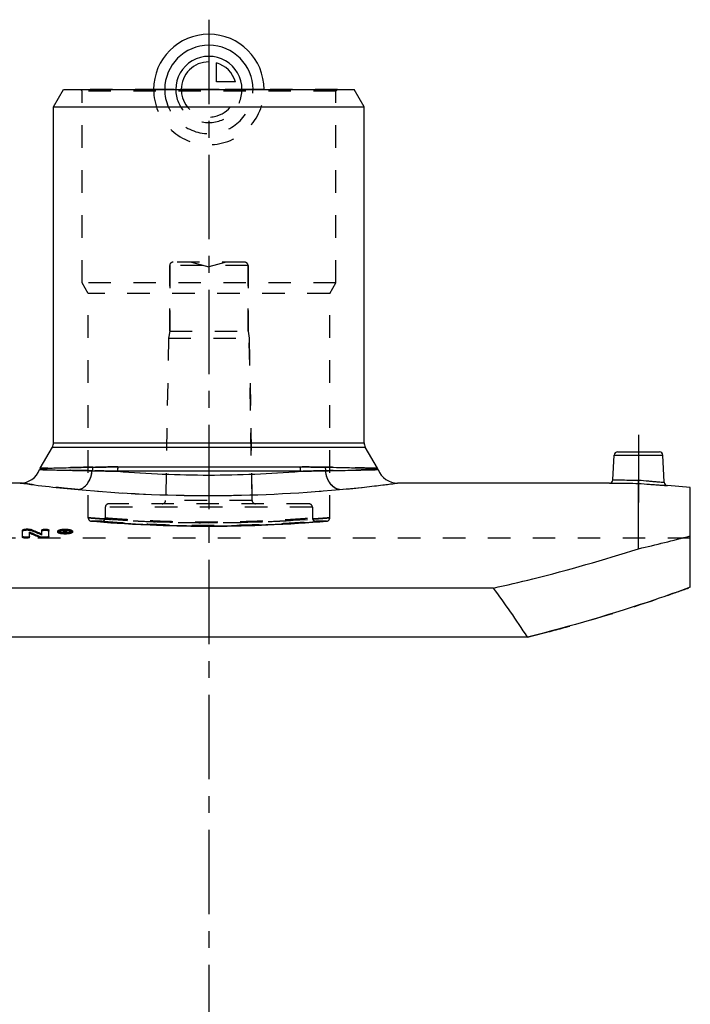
# Model space of a CAD drawing. Header units: millimetres. Extents: x 0 to 1000, y 0 to 1000.
# Tile 3 of 3: x 456 to 651, y 500 to 785. Entities that reach past the tile are written whole.
import ezdxf

# ---------------------------------------------------------------- set-up
doc = ezdxf.new("R2010")
doc.units = ezdxf.units.MM
doc.header["$LTSCALE"] = 65.185185
doc.linetypes.add('CENTER', pattern=[0.6, 0.375, -0.075, 0.075, -0.075])
doc.linetypes.add('HIDDEN', pattern=[0.2, 0.1, -0.1])
for name, color, linetype in [('ACHSEN_S', 7, 'CONTINUOUS'), ('FASEN', 7, 'CONTINUOUS'), ('KOERPER', 7, 'CONTINUOUS'), ('KONST.EL_MIT_GEO', 7, 'CONTINUOUS'), ('KURVEN', 7, 'CONTINUOUS')]:
    doc.layers.add(name, color=color, linetype=linetype)

msp = doc.modelspace()

# ---------------------------------------------------------------- linework, layer by layer
at = {"layer": 'ACHSEN_S', "color": 2, "linetype": 'CENTER'}
msp.add_line((511, 785.22), (511, 214.78), dxfattribs=at)
at = {"layer": 'FASEN', "color": 7, "linetype": 'Continuous'}
for p, q in [((466, 760), (468.89, 765)), ((468.89, 765), (553.11, 765)), ((556, 760), (553.11, 765)), ((466, 760), (556, 760)), ((650.5, 649.69), (643.87, 650.27))]:
    msp.add_line(p, q, dxfattribs=at)
at = {"layer": 'KOERPER', "color": 7, "linetype": 'Continuous'}
for p, q in [((466, 662.67), (466, 760)), ((556, 662.67), (556, 760)), ((456.32, 651), (394.92, 651)), ((627.08, 651), (565.68, 651))]:
    msp.add_line(p, q, dxfattribs=at)
at = {"layer": 'KOERPER', "color": 8, "linetype": 'HIDDEN'}
for p, q in [((499.65, 695), (499.65, 714)), ((522.35, 695), (522.35, 714)), ((499.65, 695), (499.3, 693)), ((499.65, 695), (522.35, 695)), ((522.35, 695), (522.7, 693)), ((499.3, 693), (522.7, 693)), ((523.52, 645.98), (522.7, 693)), ((541, 644), (541, 640.93)), ((480, 639.93), (477.04, 639.93)), ((545.04, 639.93), (542, 639.93)), ((650.5, 635), (371.5, 635))]:
    msp.add_line(p, q, dxfattribs=at)
at = {"layer": 'KOERPER', "color": 2, "linetype": 'CENTER'}
msp.add_line((635.5, 665), (635.5, 645.39), dxfattribs=at)
at = {"layer": 'KONST.EL_MIT_GEO', "color": 8, "linetype": 'HIDDEN'}
for p, q in [((474.27, 764.5), (473.77, 765)), ((548.31, 765), (473.77, 765)), ((474.27, 709), (474.27, 764.5)), ((547.81, 764.5), (474.27, 764.5)), ((547.81, 764.5), (548.31, 765)), ((547.81, 709), (547.81, 764.5)), ((499.65, 714), (499.65, 695)), ((522.35, 714), (499.65, 714)), ((521.35, 715), (500.65, 715)), ((506, 715), (511, 713.66)), ((516, 715), (511, 713.66)), ((522.35, 714), (522.35, 695)), ((476.04, 705.93), (474.27, 709)), ((547.81, 709), (474.27, 709)), ((546.04, 705.93), (547.81, 709)), ((476.04, 640.93), (476.04, 705.93)), ((546.04, 705.93), (476.04, 705.93)), ((546.04, 640.93), (546.04, 705.93)), ((499.3, 693), (498.48, 645.98)), ((522.7, 693), (523.52, 645.98)), ((540, 645), (482, 645)), ((523.52, 645.98), (498.48, 645.98)), ((481, 644), (481, 640.93)), ((541, 644), (481, 644)), ((541, 644), (541, 640.93)), ((476.96, 639.94), (477.04, 639.93)), ((476.96, 639.94), (478.55, 639.81)), ((477.04, 639.93), (477.06, 639.93)), ((478.55, 639.81), (480.52, 639.66)), ((480.52, 639.66), (482.61, 639.5)), ((482.61, 639.5), (484.47, 639.38)), ((484.47, 639.38), (486.55, 639.25)), ((486.55, 639.25), (488.85, 639.11)), ((488.85, 639.11), (491.33, 638.99)), ((491.33, 638.99), (493.98, 638.87)), ((528.1, 638.87), (529.88, 638.95)), ((529.88, 638.95), (532.43, 639.07)), ((532.43, 639.07), (534.79, 639.2)), ((534.79, 639.2), (536.94, 639.33)), ((536.94, 639.33), (538.88, 639.46)), ((538.88, 639.46), (541.08, 639.62)), ((541.08, 639.62), (543.2, 639.78)), ((543.2, 639.78), (545.12, 639.94)), ((545.12, 639.94), (545.04, 639.93)), ((458.03, 637.35), (458.03, 637.64)), ((458.69, 637.35), (458.03, 637.35)), ((458.69, 637.35), (458.69, 637.64)), ((459.53, 637.23), (459.53, 637.52)), ((462.62, 635.92), (462.62, 636.21)), ((467.7, 636.79), (467.7, 637.08)), ((469.27, 637.09), (468.85, 637.09)), ((468.85, 636.49), (468.85, 636.67)), ((469.18, 636.49), (468.85, 636.49)), ((469.18, 637.03), (469.18, 637.12)), ((469.27, 637.01), (469.18, 637.01)), ((469.27, 636.83), (469.18, 636.83)), ((469.18, 636.49), (469.18, 636.65)), ((469.27, 637.3), (469.27, 637.38)), ((469.27, 636.83), (469.27, 637.12)), ((469.5, 636.49), (469.5, 636.65)), ((469.84, 636.49), (469.5, 636.49)), ((469.51, 636.89), (469.51, 637.18)), ((469.6, 636.77), (469.6, 637.06)), ((469.84, 636.49), (469.84, 636.67)), ((471, 636.79), (471, 637.08)), ((493.98, 638.87), (495.84, 638.79)), ((495.84, 638.79), (497.75, 638.73)), ((497.75, 638.73), (499.71, 638.67)), ((499.71, 638.67), (501.71, 638.62)), ((501.71, 638.62), (503.74, 638.57)), ((503.74, 638.57), (505.81, 638.54)), ((505.81, 638.54), (507.89, 638.52)), ((507.89, 638.52), (509.99, 638.51)), ((509.99, 638.51), (512.09, 638.51)), ((512.09, 638.51), (514.19, 638.52)), ((514.19, 638.52), (516.27, 638.54)), ((516.27, 638.54), (518.34, 638.57)), ((518.34, 638.57), (520.37, 638.62)), ((520.37, 638.62), (522.37, 638.67)), ((522.37, 638.67), (524.33, 638.73)), ((524.33, 638.73), (526.24, 638.79)), ((526.24, 638.79), (528.1, 638.87))]:
    msp.add_line(p, q, dxfattribs=at)
at = {"layer": 'KONST.EL_MIT_GEO', "color": 7, "linetype": 'Continuous'}
for p, q in [((466, 662.67), (556, 662.67)), ((462.11, 655.27), (465.67, 661.42)), ((465.67, 661.42), (556.33, 661.42)), ((559.89, 655.27), (556.33, 661.42)), ((628.08, 651.95), (628.45, 659.05)), ((628.45, 659.05), (642.55, 659.05)), ((629.45, 660), (641.55, 660)), ((642.96, 651.21), (642.55, 659.05)), ((537.51, 654.4), (484.49, 654.4)), ((484.67, 655.65), (537.33, 655.65)), ((635.5, 631.97), (635.5, 650.91)), ((650.5, 620.79), (650.5, 649.69)), ((457.04, 635.27), (457.04, 637.38)), ((458.69, 637.64), (458.03, 637.64)), ((459.02, 635.27), (459.02, 636.75)), ((462.62, 636.21), (462.62, 637.38)), ((464.61, 635.27), (464.61, 637.38)), ((467.2, 636.79), (467.2, 637.08)), ((468.85, 636.67), (468.85, 637.38)), ((469.27, 637.38), (468.85, 637.38)), ((469.18, 636.78), (468.85, 636.78)), ((469.18, 637.12), (469.18, 637.3)), ((469.27, 637.3), (469.18, 637.3)), ((469.27, 637.12), (469.18, 637.12)), ((469.18, 636.65), (469.18, 637.03)), ((469.29, 637.03), (469.18, 637.03)), ((469.29, 636.74), (469.18, 636.74)), ((469.27, 637.12), (469.27, 637.3)), ((469.29, 636.74), (469.29, 637.03)), ((469.5, 636.65), (469.5, 636.78)), ((469.84, 636.78), (469.5, 636.78)), ((469.51, 637.18), (469.51, 637.23)), ((469.84, 636.67), (469.84, 636.78)), ((469.85, 636.89), (469.85, 637.23)), ((471.5, 636.79), (471.5, 637.08)), ((462.11, 635.13), (462.11, 635.42)), ((462.95, 635), (462.95, 635.29)), ((463.61, 635.29), (462.95, 635.29)), ((463.61, 635), (462.95, 635)), ((463.61, 635), (463.61, 635.29)), ((593.43, 620.59), (428.57, 620.59)), ((603.32, 606.35), (418.68, 606.35))]:
    msp.add_line(p, q, dxfattribs=at)
at = {"layer": 'KONST.EL_MIT_GEO', "color": 8, "linetype": 'HIDDEN'}
for centre, radius, start, end in [((500.65, 714), 1, 90, 180), ((521.35, 714), 1, 0, 90), ((511.01, 979.5), 326.18, 265.335, 269.9977), ((510.95, 980.5), 327.18, 270.0094, 274.6579), ((515.56, 1018.72), 371.12, 275.1539, 277.7623), ((511.03, 1065.1), 417.72, 264.7912, 269.9962), ((510.89, 1066.93), 419.56, 270.0152, 275.1974), ((482, 644), 1, 90, 180), ((497.48, 646), 1, 270, 359), ((524.52, 646), 1, 181, 270), ((540, 644), 1, 0, 90), ((477.04, 640.93), 1, 180, 265.212), ((480, 640.93), 1, 269.9998, 0), ((511.04, 1069.25), 429.74, 265.9817, 274.0076), ((542, 640.93), 1, 180, 270.0002), ((545.04, 640.93), 1, 274.788, 0), ((378.68, 441.4), 211.86, 66.6574, 67.5647), ((469.33, 631.37), 5.85, 92.5807, 94.6523), ((469.35, 630.96), 6.26, 91.5035, 92.5953), ((469.35, 630.86), 6.36, 90.5262, 91.5071), ((469.35, 630.88), 6.34, 89.4809, 90.5261), ((469.35, 630.89), 6.33, 88.5242, 89.4807), ((469.35, 630.96), 6.26, 87.4053, 88.5267), ((469.39, 637.92), 1.17, 280.5072, 282.3559), ((469.36, 631.19), 6.03, 86.3356, 87.4072), ((469.39, 631.52), 5.7, 85.3771, 86.336), ((469.66, 637.06), 0.266, 296.8021, 300.1139), ((534.35, 1072.96), 452.44, 282.9183, 284.8752), ((472.48, 1113.04), 523.45, 289.1043, 289.8829), ((497.83, 1030.63), 437.2, 283.9617, 284.7655)]:
    msp.add_arc(centre, radius, start, end, dxfattribs=at)
at = {"layer": 'KONST.EL_MIT_GEO', "color": 7, "linetype": 'Continuous'}
for centre, radius, start, end in [((463.5, 662.67), 2.5, 330, 360), ((558.5, 662.67), 2.5, 180, 210), ((629.45, 659), 1, 90, 177), ((641.55, 659), 1, 3, 90), ((456.32, 657), 6, 270, 339.4511), ((464.28, 654.02), 2.5, 150, 159.4511), ((511.05, 980.5), 327.18, 265.3421, 269.9906), ((510.99, 979.5), 326.18, 270.0023, 274.665), ((557.72, 654.02), 2.5, 20.5489, 30), ((565.68, 657), 6, 200.5489, 270), ((506.44, 1018.72), 371.12, 262.2377, 264.8461), ((627.08, 652), 1, 269.9995, 357), ((643.96, 651.26), 1, 183, 265.0005), ((511.11, 1066.93), 419.56, 264.8026, 269.9848), ((510.97, 1065.1), 417.72, 270.0038, 275.2088), ((375.29, 439.4), 214.39, 66.1107, 67.011), ((375.31, 439.01), 214.47, 66.1263, 67.0261), ((378.66, 441.79), 211.78, 66.642, 67.5498), ((469.34, 644.11), 7.6, 265.902, 267.9869), ((469.33, 631.66), 5.85, 92.6015, 94.7951), ((469.34, 642.49), 5.85, 266.2054, 267.3155), ((469.35, 642.74), 6.09, 267.3191, 269.4766), ((469.35, 644.45), 7.93, 267.9626, 273.0513), ((469.27, 635.15), 2.24, 88.6649, 89.9854), ((469.27, 636.38), 0.916, 88.4591, 90.0483), ((469.27, 638.08), 0.964, 270.0473, 271.6294), ((469.35, 642.83), 6.18, 269.4661, 271.6116), ((469.27, 635.19), 2.19, 87.3564, 88.6687), ((469.28, 635.38), 2, 84.6137, 87.3847), ((469.36, 642.68), 6.03, 271.6131, 272.6965), ((469.36, 642.49), 5.84, 272.6947, 273.8033), ((469.38, 642.2), 5.56, 273.8014, 274.9462), ((469.38, 643.98), 7.46, 273.0625, 274.1168), ((535.33, 1069.02), 448.38, 282.9094, 284.884)]:
    msp.add_arc(centre, radius, start, end, dxfattribs=at)
for centre, major_axis, ratio, start_param, end_param in [((469.5, 244), (-25.03, 407.27), 0.213002, 6.002251, 6.004623), ((469.5, 244), (-25.01, 406.97), 0.213002, 6.003723, 6.004623), ((469.84, 244), (-25.03, 407.27), 0.213002, 6.002251, 6.004885), ((511, 235), (0, 437.12), 0.400352, -0.55569, -0.490453)]:
    msp.add_ellipse(centre, major_axis=major_axis, ratio=ratio, start_param=start_param, end_param=end_param, dxfattribs=at)
at = {"layer": 'KONST.EL_MIT_GEO', "color": 8, "linetype": 'HIDDEN'}
for centre, end_param in [((469.5, 244), -0.279462), ((469.84, 244), -0.2783)]:
    msp.add_ellipse(centre, major_axis=(-25.01, 406.97), ratio=0.213002, start_param=-0.280934, end_param=end_param, dxfattribs=at)
for points, knots in [([(477.2, 654.56), (476.05, 654.58), (473.89, 654.62), (470.86, 654.68), (468.58, 654.73), (466.97, 654.77), (465.94, 654.8), (465.02, 654.82), (464.22, 654.84), (463.54, 654.85), (463.04, 654.87), (462.71, 654.87), (462.51, 654.88), (462.34, 654.88), (462.2, 654.89), (462.1, 654.89), (462.04, 654.89), (462, 654.89), (461.98, 654.89), (461.95, 654.89), (461.95, 654.9), (461.94, 654.89), (461.94, 654.89)], [0, 0, 0, 0, 0.225022, 0.424761, 0.597147, 0.672525, 0.740439, 0.800729, 0.853253, 0.897892, 0.934547, 0.949855, 0.963137, 0.974388, 0.983602, 0.990773, 0.993591, 0.995898, 0.997692, 0.998974, 0.999743, 1, 1, 1, 1]), ([(477.41, 655.6), (476.27, 655.58), (474.11, 655.54), (471.08, 655.48), (468.8, 655.43), (467.19, 655.39), (466.15, 655.37), (465.22, 655.34), (464.41, 655.32), (463.73, 655.31), (463.23, 655.29), (462.9, 655.29), (462.69, 655.28), (462.52, 655.28), (462.38, 655.27), (462.28, 655.27), (462.21, 655.27), (462.18, 655.27), (462.15, 655.27), (462.13, 655.27), (462.12, 655.27), (462.11, 655.27), (462.11, 655.27)], [0, 0, 0, 0, 0.223865, 0.422982, 0.595247, 0.670722, 0.738813, 0.79934, 0.852135, 0.897056, 0.933979, 0.949409, 0.962803, 0.974152, 0.983448, 0.990686, 0.99353, 0.995859, 0.99767, 0.998964, 0.999741, 1, 1, 1, 1]), ([(473.11, 649.1), (473.35, 649.12), (473.86, 649.24), (474.84, 649.73), (475.92, 650.81), (476.82, 652.54), (477.12, 653.87), (477.2, 654.56)], [0, 0, 0, 0, 0.102346, 0.210087, 0.447065, 0.714114, 1, 1, 1, 1]), ([(484.49, 654.4), (483.85, 654.42), (481.42, 654.47), (478.99, 654.53), (477.2, 654.56)], [0, 0, 0, 0, 0.263236, 1, 1, 1, 1]), ([(484.67, 655.65), (484.03, 655.65), (481.61, 655.65), (479.19, 655.63), (477.41, 655.6)], [0, 0, 0, 0, 0.263085, 1, 1, 1, 1]), ([(484.67, 655.65), (484.64, 655.56), (484.53, 655.15), (484.49, 654.72), (484.49, 654.4)], [0, 0, 0, 0, 0.239786, 1, 1, 1, 1]), ([(544.59, 655.6), (544.02, 655.61), (541.6, 655.64), (539.18, 655.65), (537.33, 655.65)], [0, 0, 0, 0, 0.236459, 1, 1, 1, 1]), ([(537.33, 655.65), (537.36, 655.56), (537.47, 655.15), (537.51, 654.72), (537.51, 654.4)], [0, 0, 0, 0, 0.239786, 1, 1, 1, 1]), ([(544.8, 654.56), (544.23, 654.55), (541.8, 654.5), (539.37, 654.45), (537.51, 654.4)], [0, 0, 0, 0, 0.236271, 1, 1, 1, 1]), ([(559.89, 655.27), (559.88, 655.27), (559.86, 655.27), (559.81, 655.27), (559.73, 655.27), (559.57, 655.28), (559.28, 655.28), (558.84, 655.29), (558.27, 655.31), (557.59, 655.32), (556.78, 655.34), (555.47, 655.37), (553.55, 655.42), (550.92, 655.48), (547.89, 655.54), (545.73, 655.58), (544.59, 655.6)], [0, 0, 0, 0, 0.001036, 0.004141, 0.009314, 0.016552, 0.037198, 0.066021, 0.102944, 0.147866, 0.20066, 0.261187, 0.404753, 0.577018, 0.776135, 1, 1, 1, 1]), ([(560.06, 654.89), (560.06, 654.89), (560.04, 654.89), (559.99, 654.89), (559.91, 654.89), (559.75, 654.89), (559.46, 654.88), (559.02, 654.87), (558.46, 654.85), (557.78, 654.84), (556.98, 654.82), (555.68, 654.79), (553.77, 654.74), (551.14, 654.68), (548.11, 654.62), (545.95, 654.58), (544.8, 654.56)], [0, 0, 0, 0, 0.001026, 0.004102, 0.009227, 0.016398, 0.036863, 0.065453, 0.102108, 0.146748, 0.199272, 0.259562, 0.402853, 0.575239, 0.774979, 1, 1, 1, 1]), ([(548.89, 649.1), (548.65, 649.12), (548.14, 649.24), (547.16, 649.73), (546.08, 650.81), (545.18, 652.54), (544.88, 653.87), (544.8, 654.56)], [0, 0, 0, 0, 0.102346, 0.210087, 0.447065, 0.714114, 1, 1, 1, 1]), ([(473.11, 649.1), (471.84, 649.21), (469.45, 649.44), (466.09, 649.8), (463.21, 650.12), (460.81, 650.41), (459.14, 650.63), (458.06, 650.77), (457.45, 650.85), (456.97, 650.91), (456.63, 650.96), (456.43, 650.99), (456.34, 651), (456.32, 651)], [0, 0, 0, 0, 0.225972, 0.426334, 0.598929, 0.742038, 0.854394, 0.898759, 0.935142, 0.963491, 0.983766, 0.99594, 1, 1, 1, 1]), ([(635.5, 650.91), (635.5, 651.01), (635.52, 651.32), (635.53, 651.64), (635.54, 651.86)], [0, 0, 0, 0, 0.297299, 1, 1, 1, 1]), ([(476.04, 640.93), (476.04, 640.93), (476.06, 640.93), (476.09, 640.93), (476.14, 640.93), (476.25, 640.92), (476.45, 640.9), (476.74, 640.88), (477.12, 640.85), (477.57, 640.81), (478.11, 640.77), (478.99, 640.7), (480.27, 640.61), (482.03, 640.49), (484.07, 640.35), (486.37, 640.21), (488.91, 640.08), (492.69, 639.89), (497.81, 639.7), (504.3, 639.54), (511.04, 639.49), (517.78, 639.54), (524.27, 639.7), (529.39, 639.89), (533.17, 640.08), (535.71, 640.21), (538.01, 640.35), (540.05, 640.49), (541.81, 640.61), (543.09, 640.7), (543.97, 640.77), (544.51, 640.81), (544.96, 640.85), (545.34, 640.88), (545.63, 640.9), (545.83, 640.92), (545.94, 640.93), (545.99, 640.93), (546.02, 640.93), (546.04, 640.93), (546.04, 640.93)], [0, 0, 0, 0, 0.000151, 0.000604, 0.001359, 0.002415, 0.005428, 0.009635, 0.015026, 0.021588, 0.029304, 0.038155, 0.05917, 0.084427, 0.113679, 0.146642, 0.182998, 0.222397, 0.308791, 0.402523, 0.5, 0.597477, 0.691209, 0.777603, 0.817002, 0.853358, 0.886321, 0.915573, 0.94083, 0.961845, 0.970696, 0.978412, 0.984974, 0.990365, 0.994572, 0.997585, 0.998641, 0.999396, 0.999849, 1, 1, 1, 1]), ([(480.93, 640.56), (480.55, 640.59), (479.85, 640.64), (478.87, 640.71), (478.03, 640.78), (477.33, 640.83), (476.85, 640.87), (476.54, 640.89), (476.37, 640.91), (476.23, 640.92), (476.13, 640.93), (476.07, 640.93), (476.05, 640.93), (476.04, 640.93)], [0, 0, 0, 0, 0.229921, 0.431374, 0.603431, 0.745307, 0.856346, 0.900132, 0.936028, 0.963992, 0.983987, 0.995994, 1, 1, 1, 1]), ([(545.04, 639.93), (544.17, 639.86), (540.85, 639.59), (533.86, 639.12), (523.39, 638.64), (511.04, 638.44), (498.69, 638.64), (489.27, 639.07), (483.14, 639.46), (480.04, 639.69), (478.12, 639.84), (477.26, 639.92), (477.04, 639.93)], [0, 0, 0, 0, 0.038244, 0.146873, 0.309001, 0.499999, 0.690998, 0.853126, 0.915403, 0.961756, 0.99034, 1, 1, 1, 1]), ([(480, 639.93), (480.05, 639.93), (480.25, 639.91), (480.7, 639.88), (481.43, 639.83), (482.98, 639.72), (485.56, 639.54), (489.37, 639.32), (494.01, 639.1), (501.31, 638.84), (511, 638.69), (520.69, 638.84), (527.99, 639.1), (532.63, 639.32), (536, 639.52), (538.24, 639.66), (539.54, 639.75), (540.57, 639.83), (541.3, 639.88), (541.75, 639.91), (541.95, 639.93), (542, 639.93)], [0, 0, 0, 0, 0.00242, 0.009655, 0.021631, 0.038227, 0.084567, 0.146837, 0.222613, 0.308979, 0.5, 0.691021, 0.777387, 0.853162, 0.915433, 0.940724, 0.961773, 0.978369, 0.990345, 0.99758, 1, 1, 1, 1]), ([(481, 640.93), (481.01, 640.93), (481.04, 640.93), (481.09, 640.93), (481.18, 640.92), (481.35, 640.91), (481.6, 640.89), (481.92, 640.86), (482.32, 640.83), (482.78, 640.8), (483.53, 640.74), (484.63, 640.66), (486.14, 640.56), (487.88, 640.45), (489.85, 640.34), (492.03, 640.22), (495.27, 640.07), (499.66, 639.91), (505.22, 639.78), (511, 639.73), (516.78, 639.78), (522.34, 639.91), (526.73, 640.07), (529.97, 640.22), (532.15, 640.34), (534.12, 640.45), (535.86, 640.56), (537.37, 640.66), (538.47, 640.74), (539.22, 640.8), (539.68, 640.83), (540.08, 640.86), (540.4, 640.89), (540.65, 640.91), (540.82, 640.92), (540.91, 640.93), (540.96, 640.93), (540.99, 640.93), (541, 640.93)], [0, 0, 0, 0, 0.000604, 0.001359, 0.002414, 0.005427, 0.009633, 0.015024, 0.021585, 0.029299, 0.038149, 0.059162, 0.084417, 0.113668, 0.14663, 0.182986, 0.222386, 0.308783, 0.402519, 0.5, 0.597481, 0.691217, 0.777614, 0.817014, 0.85337, 0.886332, 0.915583, 0.940838, 0.961851, 0.970701, 0.978415, 0.984976, 0.990367, 0.994573, 0.997586, 0.998641, 0.999396, 1, 1, 1, 1]), ([(546.04, 640.93), (546.03, 640.93), (546.01, 640.93), (545.95, 640.93), (545.85, 640.92), (545.71, 640.91), (545.53, 640.89), (545.22, 640.87), (544.72, 640.83), (544.02, 640.77), (543.17, 640.71), (542.17, 640.64), (541.45, 640.59), (541.07, 640.56)], [0, 0, 0, 0, 0.004008, 0.01602, 0.036022, 0.063997, 0.099905, 0.143705, 0.254772, 0.396668, 0.568728, 0.770153, 1, 1, 1, 1]), ([(457.04, 637.09), (457.04, 637.14), (457.11, 637.2), (457.22, 637.24), (457.4, 637.3), (457.67, 637.34), (457.91, 637.35), (458.03, 637.35)], [0, 0, 0, 0, 0.116867, 0.212556, 0.335113, 0.641795, 1, 1, 1, 1]), ([(458.69, 637.35), (458.85, 637.35), (459.14, 637.33), (459.42, 637.28), (459.53, 637.23)], [0, 0, 0, 0, 0.565131, 1, 1, 1, 1]), ([(462.62, 637.09), (462.62, 637.14), (462.7, 637.2), (462.8, 637.24), (462.98, 637.3), (463.25, 637.34), (463.62, 637.36), (463.98, 637.34), (464.25, 637.3), (464.43, 637.24), (464.53, 637.2), (464.61, 637.14), (464.61, 637.09)], [0, 0, 0, 0, 0.059434, 0.106975, 0.166825, 0.322361, 0.499896, 0.678941, 0.832998, 0.892932, 0.940952, 1, 1, 1, 1]), ([(467.2, 636.79), (467.2, 636.88), (467.36, 637.02), (467.58, 637.11), (467.85, 637.2), (468.17, 637.26), (468.68, 637.33), (469.35, 637.36), (470.03, 637.33), (470.53, 637.26), (470.85, 637.2), (471.12, 637.11), (471.35, 637.02), (471.5, 636.88), (471.5, 636.79)], [0, 0, 0, 0, 0.059114, 0.107284, 0.167315, 0.239109, 0.321588, 0.499953, 0.678811, 0.761186, 0.832658, 0.892747, 0.941131, 1, 1, 1, 1]), ([(467.7, 636.79), (467.7, 636.72), (467.82, 636.62), (467.99, 636.54), (468.2, 636.48), (468.44, 636.43), (468.83, 636.37), (469.35, 636.35), (469.87, 636.37), (470.26, 636.43), (470.51, 636.48), (470.71, 636.54), (470.89, 636.62), (471, 636.72), (471, 636.79)], [0, 0, 0, 0, 0.059186, 0.107536, 0.167625, 0.239222, 0.321412, 0.500052, 0.677789, 0.760315, 0.832427, 0.892409, 0.940482, 1, 1, 1, 1]), ([(467.8, 636.94), (467.79, 636.93), (467.76, 636.91), (467.73, 636.88), (467.72, 636.85)], [0, 0, 0, 0, 0.285588, 1, 1, 1, 1]), ([(469.27, 637.09), (469.4, 637.09), (469.59, 637.08), (469.78, 637.02), (469.85, 636.97), (469.85, 636.94)], [0, 0, 0, 0, 0.664537, 0.882089, 1, 1, 1, 1]), ([(469.41, 637), (469.4, 637), (469.35, 637.01), (469.31, 637.01), (469.27, 637.01)], [0, 0, 0, 0, 0.234606, 1, 1, 1, 1]), ([(469.27, 636.83), (469.33, 636.83), (469.41, 636.84), (469.49, 636.86), (469.51, 636.88), (469.51, 636.89)], [0, 0, 0, 0, 0.663554, 0.884549, 1, 1, 1, 1]), ([(469.48, 636.98), (469.48, 636.98), (469.46, 636.99), (469.43, 636.99), (469.41, 637)], [0, 0, 0, 0, 0.208218, 1, 1, 1, 1]), ([(469.51, 636.94), (469.51, 636.95), (469.51, 636.96), (469.49, 636.97), (469.48, 636.98)], [0, 0, 0, 0, 0.187257, 1, 1, 1, 1]), ([(469.73, 636.8), (469.73, 636.8), (469.69, 636.79), (469.66, 636.78), (469.64, 636.78)], [0, 0, 0, 0, 0.227316, 1, 1, 1, 1]), ([(470.99, 636.85), (470.98, 636.86), (470.96, 636.89), (470.93, 636.92), (470.91, 636.94)], [0, 0, 0, 0, 0.216916, 1, 1, 1, 1]), ([(609.26, 607.87), (612.4, 608.69), (624.01, 611.89), (635.49, 615.54), (643.79, 618.42)], [0, 0, 0, 0, 0.269722, 1, 1, 1, 1])]:
    msp.add_open_spline(points, degree=3, knots=knots, dxfattribs=at)
at = {"layer": 'KONST.EL_MIT_GEO', "color": 7, "linetype": 'Continuous'}
for points, knots in [([(461.94, 654.89), (461.94, 654.89), (461.96, 654.89), (462.01, 654.89), (462.09, 654.89), (462.25, 654.89), (462.54, 654.88), (462.98, 654.87), (463.54, 654.85), (464.22, 654.84), (465.02, 654.82), (466.32, 654.79), (468.23, 654.74), (470.86, 654.68), (473.89, 654.62), (476.05, 654.58), (477.2, 654.56)], [0, 0, 0, 0, 0.001026, 0.004102, 0.009227, 0.016398, 0.036863, 0.065453, 0.102108, 0.146748, 0.199272, 0.259562, 0.402853, 0.575239, 0.774979, 1, 1, 1, 1]), ([(462.11, 655.27), (462.12, 655.27), (462.14, 655.27), (462.19, 655.27), (462.27, 655.27), (462.43, 655.28), (462.72, 655.28), (463.16, 655.29), (463.73, 655.31), (464.41, 655.32), (465.22, 655.34), (466.53, 655.37), (468.45, 655.42), (471.08, 655.48), (474.11, 655.54), (476.27, 655.58), (477.41, 655.6)], [0, 0, 0, 0, 0.001036, 0.004141, 0.009314, 0.016552, 0.037198, 0.066021, 0.102944, 0.147866, 0.20066, 0.261187, 0.404753, 0.577018, 0.776135, 1, 1, 1, 1]), ([(473.11, 649.1), (473.35, 649.12), (473.86, 649.24), (474.84, 649.73), (475.92, 650.81), (476.82, 652.54), (477.12, 653.87), (477.2, 654.56)], [0, 0, 0, 0, 0.102346, 0.210087, 0.447065, 0.714114, 1, 1, 1, 1]), ([(477.41, 655.6), (477.38, 655.52), (477.27, 655.18), (477.21, 654.83), (477.2, 654.56)], [0, 0, 0, 0, 0.242849, 1, 1, 1, 1]), ([(477.2, 654.56), (477.77, 654.55), (480.2, 654.5), (482.63, 654.45), (484.49, 654.4)], [0, 0, 0, 0, 0.236271, 1, 1, 1, 1]), ([(477.41, 655.6), (477.98, 655.61), (480.4, 655.64), (482.82, 655.65), (484.67, 655.65)], [0, 0, 0, 0, 0.236459, 1, 1, 1, 1]), ([(484.67, 655.65), (484.64, 655.56), (484.53, 655.15), (484.49, 654.72), (484.49, 654.4)], [0, 0, 0, 0, 0.239786, 1, 1, 1, 1]), ([(537.33, 655.65), (537.36, 655.56), (537.47, 655.15), (537.51, 654.72), (537.51, 654.4)], [0, 0, 0, 0, 0.239786, 1, 1, 1, 1]), ([(537.33, 655.65), (537.97, 655.65), (540.39, 655.65), (542.81, 655.63), (544.59, 655.6)], [0, 0, 0, 0, 0.263085, 1, 1, 1, 1]), ([(537.51, 654.4), (538.15, 654.42), (540.58, 654.47), (543.01, 654.53), (544.8, 654.56)], [0, 0, 0, 0, 0.263236, 1, 1, 1, 1]), ([(544.59, 655.6), (545.73, 655.58), (547.89, 655.54), (550.92, 655.48), (553.2, 655.43), (554.81, 655.39), (555.85, 655.37), (556.78, 655.34), (557.59, 655.32), (558.27, 655.31), (558.77, 655.29), (559.1, 655.29), (559.31, 655.28), (559.48, 655.28), (559.62, 655.27), (559.72, 655.27), (559.79, 655.27), (559.82, 655.27), (559.85, 655.27), (559.87, 655.27), (559.88, 655.27), (559.89, 655.27), (559.89, 655.27)], [0, 0, 0, 0, 0.223865, 0.422982, 0.595247, 0.670722, 0.738813, 0.79934, 0.852135, 0.897056, 0.933979, 0.949409, 0.962803, 0.974152, 0.983448, 0.990686, 0.99353, 0.995859, 0.99767, 0.998964, 0.999741, 1, 1, 1, 1]), ([(544.59, 655.6), (544.62, 655.52), (544.73, 655.18), (544.79, 654.83), (544.8, 654.56)], [0, 0, 0, 0, 0.242849, 1, 1, 1, 1]), ([(544.8, 654.56), (545.95, 654.58), (548.11, 654.62), (551.14, 654.68), (553.42, 654.73), (555.03, 654.77), (556.06, 654.8), (556.98, 654.82), (557.78, 654.84), (558.46, 654.85), (558.96, 654.87), (559.29, 654.87), (559.49, 654.88), (559.66, 654.88), (559.8, 654.89), (559.9, 654.89), (559.96, 654.89), (560, 654.89), (560.02, 654.89), (560.05, 654.89), (560.05, 654.9), (560.06, 654.89), (560.06, 654.89)], [0, 0, 0, 0, 0.225022, 0.424761, 0.597147, 0.672525, 0.740439, 0.800729, 0.853253, 0.897892, 0.934547, 0.949855, 0.963137, 0.974388, 0.983602, 0.990773, 0.993591, 0.995898, 0.997692, 0.998974, 0.999743, 1, 1, 1, 1]), ([(548.89, 649.1), (548.65, 649.12), (548.14, 649.24), (547.16, 649.73), (546.08, 650.81), (545.18, 652.54), (544.88, 653.87), (544.8, 654.56)], [0, 0, 0, 0, 0.102346, 0.210087, 0.447065, 0.714114, 1, 1, 1, 1]), ([(548.89, 649.1), (550.16, 649.21), (552.55, 649.44), (555.91, 649.8), (558.79, 650.12), (561.19, 650.41), (562.86, 650.63), (563.94, 650.77), (564.55, 650.85), (565.03, 650.91), (565.37, 650.96), (565.57, 650.99), (565.66, 651), (565.68, 651)], [0, 0, 0, 0, 0.225972, 0.426334, 0.598929, 0.742038, 0.854394, 0.898759, 0.935142, 0.963491, 0.983766, 0.99594, 1, 1, 1, 1]), ([(627.08, 651), (627.09, 651), (627.15, 651), (627.27, 651), (627.47, 650.99), (627.75, 650.99), (628.1, 650.98), (628.71, 650.97), (629.62, 650.95), (630.88, 650.94), (632.87, 650.92), (634.43, 650.91), (635.5, 650.91)], [0, 0, 0, 0, 0.004827, 0.019255, 0.043145, 0.076263, 0.118285, 0.168798, 0.293258, 0.444822, 0.617648, 1, 1, 1, 1]), ([(628.08, 651.95), (628.13, 651.95), (628.32, 651.94), (628.73, 651.93), (629.42, 651.92), (630.76, 651.89), (632.83, 651.87), (634.59, 651.86), (635.54, 651.86)], [0, 0, 0, 0, 0.019235, 0.076197, 0.168685, 0.293133, 0.617632, 1, 1, 1, 1]), ([(635.5, 650.91), (635.5, 651.01), (635.52, 651.32), (635.53, 651.64), (635.54, 651.86)], [0, 0, 0, 0, 0.297299, 1, 1, 1, 1]), ([(635.5, 650.91), (636.57, 650.82), (638.11, 650.69), (640.09, 650.54), (641.34, 650.44), (642.25, 650.38), (642.86, 650.34), (643.21, 650.31), (643.48, 650.29), (643.68, 650.28), (643.8, 650.27), (643.86, 650.27), (643.87, 650.27)], [0, 0, 0, 0, 0.382357, 0.555128, 0.706668, 0.831137, 0.881664, 0.923701, 0.956833, 0.980735, 0.995172, 1, 1, 1, 1]), ([(635.54, 651.86), (636.48, 651.77), (637.86, 651.64), (639.6, 651.48), (640.71, 651.39), (641.63, 651.31), (642.25, 651.27), (642.62, 651.24), (642.79, 651.22), (642.9, 651.21), (642.95, 651.21), (642.96, 651.21)], [0, 0, 0, 0, 0.382205, 0.555032, 0.706634, 0.83114, 0.923713, 0.956842, 0.98074, 0.995173, 1, 1, 1, 1]), ([(457.04, 637.38), (457.04, 637.42), (457.11, 637.49), (457.22, 637.53), (457.4, 637.59), (457.67, 637.63), (457.91, 637.64), (458.03, 637.64)], [0, 0, 0, 0, 0.116694, 0.212544, 0.334293, 0.641847, 1, 1, 1, 1]), ([(458.69, 637.64), (458.85, 637.64), (459.14, 637.62), (459.42, 637.57), (459.53, 637.52)], [0, 0, 0, 0, 0.565191, 1, 1, 1, 1]), ([(462.62, 637.38), (462.62, 637.42), (462.69, 637.49), (462.8, 637.53), (462.98, 637.59), (463.25, 637.63), (463.61, 637.65), (463.98, 637.63), (464.25, 637.59), (464.43, 637.53), (464.54, 637.49), (464.61, 637.42), (464.61, 637.38)], [0, 0, 0, 0, 0.058352, 0.106254, 0.167123, 0.320915, 0.499995, 0.679079, 0.83287, 0.893745, 0.941649, 1, 1, 1, 1]), ([(467.2, 637.08), (467.2, 637.17), (467.35, 637.3), (467.58, 637.4), (467.85, 637.49), (468.17, 637.55), (468.68, 637.62), (469.35, 637.65), (470.03, 637.62), (470.53, 637.55), (470.85, 637.49), (471.12, 637.4), (471.35, 637.3), (471.5, 637.17), (471.5, 637.08)], [0, 0, 0, 0, 0.0586, 0.106523, 0.167361, 0.239643, 0.321102, 0.5, 0.678897, 0.760355, 0.832638, 0.893476, 0.9414, 1, 1, 1, 1]), ([(467.65, 636.74), (467.58, 636.76), (467.47, 636.81), (467.3, 636.9), (467.2, 637.01), (467.2, 637.08)], [0, 0, 0, 0, 0.352377, 0.632471, 1, 1, 1, 1]), ([(471.5, 636.79), (471.5, 636.7), (471.35, 636.57), (471.12, 636.47), (470.85, 636.38), (470.53, 636.31), (470.03, 636.24), (469.35, 636.21), (468.68, 636.24), (468.17, 636.31), (467.85, 636.38), (467.58, 636.47), (467.36, 636.57), (467.2, 636.7), (467.2, 636.79)], [0, 0, 0, 0, 0.059302, 0.107568, 0.167646, 0.239429, 0.321838, 0.499953, 0.678561, 0.760867, 0.832328, 0.892464, 0.940945, 1, 1, 1, 1]), ([(468.79, 636.53), (468.58, 636.55), (468.19, 636.59), (467.81, 636.68), (467.65, 636.74)], [0, 0, 0, 0, 0.549715, 1, 1, 1, 1]), ([(468.84, 637.49), (468.69, 637.48), (468.41, 637.44), (468.09, 637.37), (467.89, 637.28), (467.77, 637.22), (467.7, 637.13), (467.7, 637.08)], [0, 0, 0, 0, 0.368067, 0.667104, 0.783601, 0.876369, 1, 1, 1, 1]), ([(467.72, 637.02), (467.72, 637.01), (467.77, 636.95), (467.84, 636.91), (467.89, 636.88)], [0, 0, 0, 0, 0.198315, 1, 1, 1, 1]), ([(467.9, 637), (467.89, 636.99), (467.85, 636.97), (467.82, 636.95), (467.8, 636.94)], [0, 0, 0, 0, 0.270301, 1, 1, 1, 1]), ([(467.89, 636.88), (468.03, 636.81), (468.39, 636.72), (468.74, 636.67), (468.95, 636.66)], [0, 0, 0, 0, 0.425974, 1, 1, 1, 1]), ([(468.85, 637.2), (468.67, 637.19), (468.34, 637.14), (468.02, 637.06), (467.9, 637)], [0, 0, 0, 0, 0.577643, 1, 1, 1, 1]), ([(471, 637.08), (471, 637.16), (470.86, 637.27), (470.65, 637.35), (470.4, 637.42), (470.1, 637.47), (469.65, 637.51), (469.3, 637.52), (469.06, 637.5)], [0, 0, 0, 0, 0.116357, 0.215115, 0.340503, 0.488217, 0.652222, 1, 1, 1, 1]), ([(469.41, 637.29), (469.4, 637.29), (469.36, 637.29), (469.32, 637.3), (469.29, 637.3)], [0, 0, 0, 0, 0.230902, 1, 1, 1, 1]), ([(469.29, 637.12), (469.34, 637.12), (469.41, 637.13), (469.48, 637.15), (469.5, 637.16)], [0, 0, 0, 0, 0.607019, 1, 1, 1, 1]), ([(469.5, 637.25), (469.5, 637.26), (469.47, 637.27), (469.44, 637.28), (469.41, 637.29)], [0, 0, 0, 0, 0.183038, 1, 1, 1, 1]), ([(469.47, 637.37), (469.48, 637.37), (469.52, 637.37), (469.57, 637.36), (469.6, 637.36)], [0, 0, 0, 0, 0.261226, 1, 1, 1, 1]), ([(469.51, 637.18), (469.51, 637.18), (469.51, 637.18), (469.51, 637.18), (469.51, 637.18)], [0, 0, 0, 0, 0.509157, 1, 1, 1, 1]), ([(469.6, 637.36), (469.66, 637.34), (469.75, 637.33), (469.85, 637.26), (469.85, 637.23)], [0, 0, 0, 0, 0.66465, 1, 1, 1, 1]), ([(469.73, 637.09), (469.72, 637.09), (469.68, 637.08), (469.64, 637.07), (469.6, 637.06)], [0, 0, 0, 0, 0.223901, 1, 1, 1, 1]), ([(469.85, 637.18), (469.85, 637.18), (469.84, 637.14), (469.8, 637.13), (469.78, 637.11)], [0, 0, 0, 0, 0.188428, 1, 1, 1, 1]), ([(469.85, 636.89), (469.85, 636.89), (469.84, 636.86), (469.81, 636.84), (469.79, 636.83)], [0, 0, 0, 0, 0.200158, 1, 1, 1, 1]), ([(470.81, 637), (470.68, 637.06), (470.36, 637.14), (470.03, 637.19), (469.85, 637.2)], [0, 0, 0, 0, 0.423489, 1, 1, 1, 1]), ([(469.86, 636.67), (470.05, 636.68), (470.37, 636.73), (470.69, 636.82), (470.81, 636.88)], [0, 0, 0, 0, 0.572373, 1, 1, 1, 1]), ([(470.97, 636.71), (470.81, 636.66), (470.46, 636.59), (470.1, 636.55), (469.91, 636.53)], [0, 0, 0, 0, 0.458129, 1, 1, 1, 1]), ([(470.81, 636.88), (470.83, 636.89), (470.9, 636.93), (470.96, 636.98), (470.99, 637.02)], [0, 0, 0, 0, 0.308257, 1, 1, 1, 1]), ([(470.91, 636.94), (470.9, 636.94), (470.87, 636.96), (470.83, 636.98), (470.81, 637)], [0, 0, 0, 0, 0.229187, 1, 1, 1, 1]), ([(471.5, 637.08), (471.5, 637), (471.38, 636.88), (471.18, 636.78), (471.05, 636.73), (470.97, 636.71)], [0, 0, 0, 0, 0.358516, 0.641794, 1, 1, 1, 1]), ([(459.02, 635.56), (459.02, 635.52), (458.96, 635.45), (458.85, 635.4), (458.67, 635.34), (458.4, 635.3), (458.03, 635.28), (457.67, 635.3), (457.4, 635.34), (457.22, 635.4), (457.11, 635.45), (457.04, 635.52), (457.04, 635.56)], [0, 0, 0, 0, 0.060325, 0.108517, 0.169333, 0.322282, 0.499995, 0.677712, 0.83066, 0.891482, 0.939676, 1, 1, 1, 1]), ([(459.02, 635.27), (459.02, 635.23), (458.95, 635.16), (458.85, 635.11), (458.67, 635.06), (458.39, 635.01), (458.03, 634.99), (457.67, 635.01), (457.4, 635.06), (457.22, 635.11), (457.11, 635.16), (457.04, 635.23), (457.04, 635.27)], [0, 0, 0, 0, 0.061406, 0.109225, 0.169016, 0.323701, 0.499897, 0.677592, 0.830809, 0.890685, 0.938985, 1, 1, 1, 1]), ([(462.95, 635.29), (462.79, 635.29), (462.51, 635.31), (462.23, 635.36), (462.11, 635.42)], [0, 0, 0, 0, 0.56418, 1, 1, 1, 1]), ([(462.95, 635), (462.79, 635), (462.51, 635.02), (462.23, 635.08), (462.11, 635.13)], [0, 0, 0, 0, 0.564152, 1, 1, 1, 1]), ([(464.61, 635.56), (464.61, 635.52), (464.54, 635.45), (464.43, 635.4), (464.25, 635.34), (463.98, 635.3), (463.74, 635.29), (463.61, 635.29)], [0, 0, 0, 0, 0.120641, 0.217069, 0.338712, 0.644581, 1, 1, 1, 1]), ([(464.61, 635.27), (464.61, 635.23), (464.54, 635.16), (464.43, 635.11), (464.25, 635.06), (463.98, 635.01), (463.74, 635), (463.61, 635)], [0, 0, 0, 0, 0.120793, 0.21704, 0.339475, 0.644476, 1, 1, 1, 1]), ([(593.43, 620.59), (597.24, 621.42), (611.4, 624.73), (625.38, 628.73), (635.5, 631.97)], [0, 0, 0, 0, 0.268713, 1, 1, 1, 1]), ([(650.5, 620.79), (647.09, 619.56), (631.56, 614.12), (615.76, 609.44), (603.32, 606.35)], [0, 0, 0, 0, 0.220382, 1, 1, 1, 1])]:
    msp.add_open_spline(points, degree=3, knots=knots, dxfattribs=at)
for points in [[(467.7, 637.08), (467.7, 637.06), (467.71, 637.04), (467.72, 637.02)], [(469.51, 637.23), (469.51, 637.24), (469.51, 637.25), (469.5, 637.25)], [(469.5, 637.16), (469.51, 637.17), (469.51, 637.17), (469.51, 637.18)], [(469.78, 637.11), (469.77, 637.11), (469.75, 637.1), (469.73, 637.09)], [(470.99, 637.02), (471, 637.04), (471, 637.06), (471, 637.08)]]:
    msp.add_open_spline(points, degree=3, dxfattribs=at)
at = {"layer": 'KONST.EL_MIT_GEO', "color": 8, "linetype": 'HIDDEN'}
for points in [[(467.72, 636.85), (467.71, 636.83), (467.7, 636.81), (467.7, 636.79)], [(469.78, 636.82), (469.77, 636.82), (469.75, 636.81), (469.73, 636.8)], [(471, 636.79), (471, 636.81), (471, 636.83), (470.99, 636.85)]]:
    msp.add_open_spline(points, degree=3, dxfattribs=at)
at = {"layer": 'KURVEN', "color": 40, "linetype": 'Continuous'}
for p, q in [((511, 774.6), (511, 765)), ((513.2, 767.2), (513.2, 772.69)), ((518.69, 767.2), (513.2, 767.2))]:
    msp.add_line(p, q, dxfattribs=at)
at = {"layer": 'KURVEN', "color": 8, "linetype": 'HIDDEN'}
msp.add_line((527, 765), (495, 765), dxfattribs=at)
at = {"layer": 'KURVEN', "color": 40, "linetype": 'Continuous'}
for radius, start, end in [(16, 0, 180), (12.8, 0, 180), (9.6, 0, 180.0001), (8, 90, 180.0001), (8, 15.962, 74.038)]:
    msp.add_arc((511, 765), radius, start, end, dxfattribs=at)
at = {"layer": 'KURVEN', "color": 8, "linetype": 'HIDDEN'}
for radius, start in [(16, 180), (12.8, 180), (9.6, 180.0001), (8, 180.0001)]:
    msp.add_arc((511, 765), radius, start, 360, dxfattribs=at)

doc.saveas('drawing.dxf')
